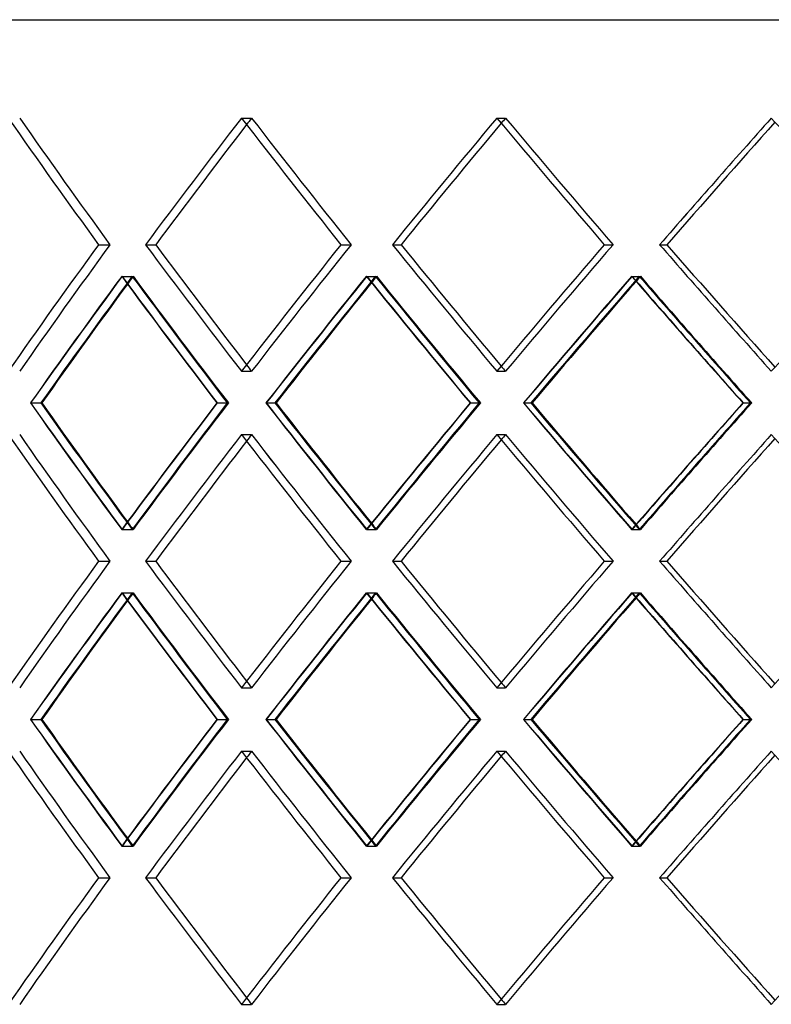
# Model space of a CAD drawing. Header units: millimetres. Extents: x -675 to 675, y -276 to 276.
# Tile 5 of 14: x -323 to -204, y -79 to 75. Entities that reach past the tile are written whole.
import ezdxf

# ---------------------------------------------------------------- set-up
doc = ezdxf.new("R2010")
doc.units = ezdxf.units.MM
doc.layers.add('HIDDEN', color=7, linetype='Continuous')
doc.layers.add('THICK', color=7, linetype='Continuous')

msp = doc.modelspace()

# ---------------------------------------------------------------- linework, layer by layer
at = {"layer": 'HIDDEN'}
for p, q in [((-287.66, 60.03), (-286.08, 60.03)), ((-287.66, 60.03), (-286.08, 60.03)), ((-247.49, 60.03), (-246.13, 60.03)), ((-247.49, 60.03), (-246.13, 60.03)), ((-310.15, 40.12), (-308.35, 40.12)), ((-310.15, 40.12), (-308.35, 40.12)), ((-302.75, 40.12), (-301.16, 40.12)), ((-272.02, 40.12), (-270.43, 40.12)), ((-272.02, 40.12), (-270.43, 40.12)), ((-263.92, 40.12), (-262.55, 40.12)), ((-230.59, 40.12), (-229.22, 40.12)), ((-230.59, 40.12), (-229.22, 40.12)), ((-221.88, 40.12), (-220.75, 40.12)), ((-306.5, 35.14), (-304.71, 35.14)), ((-306.44, 35.14), (-304.85, 35.14)), ((-268.02, 35.14), (-266.43, 35.14)), ((-267.95, 35.14), (-266.58, 35.14)), ((-226.29, 35.14), (-224.92, 35.14)), ((-226.21, 35.14), (-225.08, 35.14)), ((-287.66, 20.21), (-286.08, 20.21)), ((-287.66, 20.21), (-286.08, 20.21)), ((-247.49, 20.21), (-246.13, 20.21)), ((-247.49, 20.21), (-246.13, 20.21)), ((-320.83, 15.23), (-319.23, 15.23)), ((-291.52, 15.23), (-289.72, 15.23)), ((-291.49, 15.23), (-289.9, 15.23)), ((-283.78, 15.23), (-282.4, 15.23)), ((-251.68, 15.23), (-250.08, 15.23)), ((-251.64, 15.23), (-250.28, 15.23)), ((-243.28, 15.23), (-242.15, 15.23)), ((-208.78, 15.23), (-207.41, 15.23)), ((-208.74, 15.23), (-207.62, 15.23)), ((-287.66, 10.26), (-286.08, 10.26)), ((-287.66, 10.26), (-286.08, 10.26)), ((-247.49, 10.26), (-246.13, 10.26)), ((-247.49, 10.26), (-246.13, 10.26)), ((-306.5, -4.68), (-304.71, -4.68)), ((-306.44, -4.68), (-304.85, -4.68)), ((-268.02, -4.68), (-266.43, -4.68)), ((-267.95, -4.68), (-266.58, -4.68)), ((-226.29, -4.68), (-224.92, -4.68)), ((-226.21, -4.68), (-225.08, -4.68)), ((-310.15, -9.65), (-308.35, -9.65)), ((-310.15, -9.65), (-308.35, -9.65)), ((-302.75, -9.65), (-301.16, -9.65)), ((-272.02, -9.65), (-270.43, -9.65)), ((-272.02, -9.65), (-270.43, -9.65)), ((-263.92, -9.65), (-262.55, -9.65)), ((-230.59, -9.65), (-229.22, -9.65)), ((-230.59, -9.65), (-229.22, -9.65)), ((-221.88, -9.65), (-220.75, -9.65)), ((-306.5, -14.62), (-304.71, -14.62)), ((-306.44, -14.62), (-304.85, -14.62)), ((-268.02, -14.62), (-266.43, -14.62)), ((-267.95, -14.62), (-266.58, -14.62)), ((-226.29, -14.62), (-224.92, -14.62)), ((-226.21, -14.62), (-225.08, -14.62)), ((-287.66, -29.56), (-286.08, -29.56)), ((-287.66, -29.56), (-286.08, -29.56)), ((-247.49, -29.56), (-246.13, -29.56)), ((-247.49, -29.56), (-246.13, -29.56)), ((-320.83, -34.53), (-319.23, -34.53)), ((-291.52, -34.53), (-289.72, -34.53)), ((-291.49, -34.53), (-289.9, -34.53)), ((-283.78, -34.53), (-282.4, -34.53)), ((-251.68, -34.53), (-250.08, -34.53)), ((-251.64, -34.53), (-250.28, -34.53)), ((-243.28, -34.53), (-242.15, -34.53)), ((-208.78, -34.53), (-207.41, -34.53)), ((-208.74, -34.53), (-207.62, -34.53)), ((-287.66, -39.51), (-286.08, -39.51)), ((-287.66, -39.51), (-286.08, -39.51)), ((-247.49, -39.51), (-246.13, -39.51)), ((-247.49, -39.51), (-246.13, -39.51)), ((-306.5, -54.44), (-304.71, -54.44)), ((-306.44, -54.44), (-304.85, -54.44)), ((-268.02, -54.44), (-266.43, -54.44)), ((-267.95, -54.44), (-266.58, -54.44)), ((-226.29, -54.44), (-224.92, -54.44)), ((-226.21, -54.44), (-225.08, -54.44)), ((-310.15, -59.42), (-308.35, -59.42)), ((-310.15, -59.42), (-308.35, -59.42)), ((-302.75, -59.42), (-301.16, -59.42)), ((-272.02, -59.42), (-270.43, -59.42)), ((-272.02, -59.42), (-270.43, -59.42)), ((-263.92, -59.42), (-262.55, -59.42)), ((-230.59, -59.42), (-229.22, -59.42)), ((-230.59, -59.42), (-229.22, -59.42)), ((-221.88, -59.42), (-220.75, -59.42)), ((-287.66, -79.33), (-286.08, -79.33)), ((-287.66, -79.33), (-286.08, -79.33)), ((-247.49, -79.33), (-246.13, -79.33)), ((-247.49, -79.33), (-246.13, -79.33))]:
    msp.add_line(p, q, dxfattribs=at)
for centre, major_axis, ratio, start_param, end_param in [((0, 60.03), (414.55, -414.55), 0.422308, -1.970385, -1.926128), ((0, 60.03), (-414.55, 414.55), 0.422308, 1.171208, 1.215464), ((0, 60.03), (-425.92, -425.92), 0.358777, -1.226323, -1.182312), ((0, 60.03), (423.56, 423.56), 0.358777, 1.915269, 1.917557), ((0, 60.03), (423.56, -423.56), 0.358777, -1.915269, -1.871013), ((0, 60.03), (-423.56, 423.56), 0.358777, 1.226323, 1.27058), ((0, 60.03), (-433.69, -433.69), 0.297713, -1.281439, -1.237427), ((0, 60.03), (431.29, 431.29), 0.297713, 1.860154, 1.861968), ((0, 60.03), (431.29, -431.29), 0.297713, -1.860154, -1.815897), ((0, 60.03), (-431.29, 431.29), 0.297713, 1.281439, 1.325696), ((0, 60.03), (-440.14, -440.14), 0.238622, -1.336555, -1.292543), ((0, 20.21), (414.55, 414.55), 0.422308, 1.926128, 1.970385), ((0, 20.21), (-414.55, -414.55), 0.422308, -1.215464, -1.171208), ((0, 20.21), (-425.92, 425.92), 0.358777, 1.182312, 1.226323), ((0, 20.21), (423.56, 423.56), 0.358777, 1.871013, 1.915269), ((0, 20.21), (-423.56, -423.56), 0.358777, -1.27058, -1.226323), ((0, 20.21), (-433.69, 433.69), 0.297713, 1.237427, 1.281439), ((0, 20.21), (431.29, 431.29), 0.297713, 1.815897, 1.860154), ((0, 20.21), (-431.29, -431.29), 0.297713, -1.325696, -1.281439), ((0, 20.21), (-440.14, 440.14), 0.238622, 1.292543, 1.336555), ((0, 60.03), (-425.92, -425.92), 0.358777, -1.171305, -1.127173), ((0, 60.03), (-423.56, -423.56), 0.358777, -1.170999, -1.12662), ((0, 10.26), (-425.92, 425.92), 0.358777, 1.171305, 1.21533), ((0, 10.26), (414.55, 414.55), 0.422308, 1.91506, 1.91777), ((0, 10.26), (-423.56, 423.56), 0.358777, 1.170999, 1.215269), ((0, 60.03), (414.55, -414.55), 0.422308, -1.91506, -1.870681), ((0, 60.03), (-433.69, -433.69), 0.297713, -1.226421, -1.182288), ((0, 60.03), (-431.29, -431.29), 0.297713, -1.226115, -1.181736), ((0, 10.26), (-433.69, 433.69), 0.297713, 1.226421, 1.270446), ((0, 10.26), (423.56, 423.56), 0.358777, 1.859945, 1.862139), ((0, 10.26), (-431.29, 431.29), 0.297713, 1.226115, 1.270385), ((0, 60.03), (423.56, -423.56), 0.358777, -1.859945, -1.815566), ((0, 60.03), (-440.14, -440.14), 0.238622, -1.281536, -1.237404), ((0, 60.03), (-437.71, -437.71), 0.238622, -1.28123, -1.236851), ((0, 10.26), (-440.14, 440.14), 0.238622, 1.281536, 1.325561), ((0, 10.26), (431.29, 431.29), 0.297713, 1.804829, 1.806586), ((0, 10.26), (-437.71, 437.71), 0.238622, 1.28123, 1.3255), ((0, 60.03), (431.29, -431.29), 0.297713, -1.804829, -1.76045), ((0, 20.21), (423.56, -423.56), 0.358777, -1.917557, -1.915269), ((0, 20.21), (431.29, -431.29), 0.297713, -1.861968, -1.860154), ((0, -29.56), (-425.92, 425.92), 0.358777, 1.127173, 1.171305), ((0, -29.56), (-423.56, 423.56), 0.358777, 1.12662, 1.170999), ((0, 20.21), (-425.92, -425.92), 0.358777, -1.21533, -1.171305), ((0, 20.21), (-423.56, -423.56), 0.358777, -1.215269, -1.170999), ((0, -29.56), (414.55, 414.55), 0.422308, 1.870681, 1.91506), ((0, -29.56), (-433.69, 433.69), 0.297713, 1.182288, 1.226421), ((0, -29.56), (-431.29, 431.29), 0.297713, 1.181736, 1.226115), ((0, 20.21), (-433.69, -433.69), 0.297713, -1.270446, -1.226421), ((0, 20.21), (-431.29, -431.29), 0.297713, -1.270385, -1.226115), ((0, -29.56), (423.56, 423.56), 0.358777, 1.815566, 1.859945), ((0, -29.56), (-440.14, 440.14), 0.238622, 1.237404, 1.281536), ((0, -29.56), (-437.71, 437.71), 0.238622, 1.236851, 1.28123), ((0, 20.21), (-440.14, -440.14), 0.238622, -1.325561, -1.281536), ((0, 20.21), (-437.71, -437.71), 0.238622, -1.3255, -1.28123), ((0, -29.56), (431.29, 431.29), 0.297713, 1.76045, 1.804829), ((0, 10.26), (414.55, -414.55), 0.422308, -1.970385, -1.926128), ((0, 10.26), (-414.55, 414.55), 0.422308, 1.171208, 1.215464), ((0, 10.26), (-425.92, -425.92), 0.358777, -1.226323, -1.182312), ((0, 10.26), (423.56, 423.56), 0.358777, 1.915269, 1.917557), ((0, 10.26), (423.56, -423.56), 0.358777, -1.915269, -1.871013), ((0, 10.26), (-423.56, 423.56), 0.358777, 1.226323, 1.27058), ((0, 10.26), (-433.69, -433.69), 0.297713, -1.281439, -1.237427), ((0, 10.26), (431.29, 431.29), 0.297713, 1.860154, 1.861968), ((0, 10.26), (431.29, -431.29), 0.297713, -1.860154, -1.815897), ((0, 10.26), (-431.29, 431.29), 0.297713, 1.281439, 1.325696), ((0, 10.26), (-440.14, -440.14), 0.238622, -1.336555, -1.292543), ((0, 20.21), (414.55, -414.55), 0.422308, -1.91777, -1.91506), ((0, 20.21), (423.56, -423.56), 0.358777, -1.862139, -1.859945), ((0, 20.21), (431.29, -431.29), 0.297713, -1.806586, -1.804829), ((0, -29.56), (414.55, 414.55), 0.422308, 1.926128, 1.970385), ((0, -29.56), (-414.55, -414.55), 0.422308, -1.215464, -1.171208), ((0, -29.56), (-425.92, 425.92), 0.358777, 1.182312, 1.226323), ((0, -29.56), (423.56, 423.56), 0.358777, 1.871013, 1.915269), ((0, -29.56), (-423.56, -423.56), 0.358777, -1.27058, -1.226323), ((0, -29.56), (-433.69, 433.69), 0.297713, 1.237427, 1.281439), ((0, -29.56), (431.29, 431.29), 0.297713, 1.815897, 1.860154), ((0, -29.56), (-431.29, -431.29), 0.297713, -1.325696, -1.281439), ((0, -29.56), (-440.14, 440.14), 0.238622, 1.292543, 1.336555), ((0, 10.26), (-425.92, -425.92), 0.358777, -1.171305, -1.127173), ((0, 10.26), (-423.56, -423.56), 0.358777, -1.170999, -1.12662), ((0, -39.51), (-425.92, 425.92), 0.358777, 1.171305, 1.21533), ((0, -39.51), (414.55, 414.55), 0.422308, 1.91506, 1.91777), ((0, -39.51), (-423.56, 423.56), 0.358777, 1.170999, 1.215269), ((0, 10.26), (414.55, -414.55), 0.422308, -1.91506, -1.870681), ((0, 10.26), (-433.69, -433.69), 0.297713, -1.226421, -1.182288), ((0, 10.26), (-431.29, -431.29), 0.297713, -1.226115, -1.181736), ((0, -39.51), (-433.69, 433.69), 0.297713, 1.226421, 1.270446), ((0, -39.51), (423.56, 423.56), 0.358777, 1.859945, 1.862139), ((0, -39.51), (-431.29, 431.29), 0.297713, 1.226115, 1.270385), ((0, 10.26), (423.56, -423.56), 0.358777, -1.859945, -1.815566), ((0, 10.26), (-440.14, -440.14), 0.238622, -1.281536, -1.237404), ((0, 10.26), (-437.71, -437.71), 0.238622, -1.28123, -1.236851), ((0, -39.51), (-440.14, 440.14), 0.238622, 1.281536, 1.325561), ((0, -39.51), (431.29, 431.29), 0.297713, 1.804829, 1.806586), ((0, -39.51), (-437.71, 437.71), 0.238622, 1.28123, 1.3255), ((0, 10.26), (431.29, -431.29), 0.297713, -1.804829, -1.76045), ((0, -29.56), (423.56, -423.56), 0.358777, -1.917557, -1.915269), ((0, -29.56), (431.29, -431.29), 0.297713, -1.861968, -1.860154), ((0, -79.33), (-425.92, 425.92), 0.358777, 1.127173, 1.171305), ((0, -79.33), (-423.56, 423.56), 0.358777, 1.12662, 1.170999), ((0, -29.56), (-425.92, -425.92), 0.358777, -1.21533, -1.171305), ((0, -29.56), (-423.56, -423.56), 0.358777, -1.215269, -1.170999), ((0, -79.33), (414.55, 414.55), 0.422308, 1.870681, 1.91506), ((0, -79.33), (-433.69, 433.69), 0.297713, 1.182288, 1.226421), ((0, -79.33), (-431.29, 431.29), 0.297713, 1.181736, 1.226115), ((0, -29.56), (-433.69, -433.69), 0.297713, -1.270446, -1.226421), ((0, -29.56), (-431.29, -431.29), 0.297713, -1.270385, -1.226115), ((0, -79.33), (423.56, 423.56), 0.358777, 1.815566, 1.859945), ((0, -79.33), (-440.14, 440.14), 0.238622, 1.237404, 1.281536), ((0, -79.33), (-437.71, 437.71), 0.238622, 1.236851, 1.28123), ((0, -29.56), (-440.14, -440.14), 0.238622, -1.325561, -1.281536), ((0, -29.56), (-437.71, -437.71), 0.238622, -1.3255, -1.28123), ((0, -79.33), (431.29, 431.29), 0.297713, 1.76045, 1.804829), ((0, -39.51), (414.55, -414.55), 0.422308, -1.970385, -1.926128), ((0, -39.51), (-414.55, 414.55), 0.422308, 1.171208, 1.215464), ((0, -39.51), (-425.92, -425.92), 0.358777, -1.226323, -1.182312), ((0, -39.51), (423.56, 423.56), 0.358777, 1.915269, 1.917557), ((0, -39.51), (423.56, -423.56), 0.358777, -1.915269, -1.871013), ((0, -39.51), (-423.56, 423.56), 0.358777, 1.226323, 1.27058), ((0, -39.51), (-433.69, -433.69), 0.297713, -1.281439, -1.237427), ((0, -39.51), (431.29, 431.29), 0.297713, 1.860154, 1.861968), ((0, -39.51), (431.29, -431.29), 0.297713, -1.860154, -1.815897), ((0, -39.51), (-431.29, 431.29), 0.297713, 1.281439, 1.325696), ((0, -39.51), (-440.14, -440.14), 0.238622, -1.336555, -1.292543), ((0, -29.56), (414.55, -414.55), 0.422308, -1.91777, -1.91506), ((0, -29.56), (423.56, -423.56), 0.358777, -1.862139, -1.859945), ((0, -29.56), (431.29, -431.29), 0.297713, -1.806586, -1.804829), ((0, -79.33), (414.55, 414.55), 0.422308, 1.926128, 1.970385), ((0, -79.33), (-414.55, -414.55), 0.422308, -1.215464, -1.171208), ((0, -79.33), (-425.92, 425.92), 0.358777, 1.182312, 1.226323), ((0, -79.33), (423.56, 423.56), 0.358777, 1.871013, 1.915269), ((0, -79.33), (-423.56, -423.56), 0.358777, -1.27058, -1.226323), ((0, -79.33), (-433.69, 433.69), 0.297713, 1.237427, 1.281439), ((0, -79.33), (431.29, 431.29), 0.297713, 1.815897, 1.860154), ((0, -79.33), (-431.29, -431.29), 0.297713, -1.325696, -1.281439), ((0, -79.33), (-440.14, 440.14), 0.238622, 1.292543, 1.336555), ((0, -79.33), (423.56, -423.56), 0.358777, -1.917557, -1.915269), ((0, -79.33), (431.29, -431.29), 0.297713, -1.861968, -1.860154)]:
    msp.add_ellipse(centre, major_axis=major_axis, ratio=ratio, start_param=start_param, end_param=end_param, dxfattribs=at)
at = {"layer": 'THICK'}
for p, q in [((-675, 75.5), (0, 75.5)), ((-302.75, 40.12), (-301.16, 40.12)), ((-263.92, 40.12), (-262.55, 40.12)), ((-221.88, 40.12), (-220.75, 40.12)), ((-320.86, 15.23), (-319.06, 15.23)), ((-283.81, 15.23), (-282.22, 15.23)), ((-243.31, 15.23), (-241.95, 15.23)), ((-302.75, -9.65), (-301.16, -9.65)), ((-263.92, -9.65), (-262.55, -9.65)), ((-221.88, -9.65), (-220.75, -9.65)), ((-320.86, -34.53), (-319.06, -34.53)), ((-283.81, -34.53), (-282.22, -34.53)), ((-243.31, -34.53), (-241.95, -34.53)), ((-302.75, -59.42), (-301.16, -59.42)), ((-263.92, -59.42), (-262.55, -59.42)), ((-221.88, -59.42), (-220.75, -59.42))]:
    msp.add_line(p, q, dxfattribs=at)
for centre, major_axis, ratio, start_param, end_param in [((0, 60.03), (416.85, -416.85), 0.422308, -1.970385, -1.926373), ((0, 60.03), (425.92, 425.92), 0.358777, 1.915269, 1.959281), ((0, 60.03), (423.56, 423.56), 0.358777, 1.917557, 1.959526), ((0, 60.03), (425.92, -425.92), 0.358777, -1.915269, -1.871257), ((0, 60.03), (433.69, 433.69), 0.297713, 1.860154, 1.904165), ((0, 60.03), (431.29, 431.29), 0.297713, 1.861968, 1.90441), ((0, 60.03), (433.69, -433.69), 0.297713, -1.860154, -1.816142), ((0, 60.03), (440.14, 440.14), 0.238622, 1.805038, 1.84905), ((0, 60.03), (437.71, 437.71), 0.238622, 1.806444, 1.849294), ((0, 60.03), (440.14, -440.14), 0.238622, -1.805038, -1.761026), ((0, 20.21), (416.85, 416.85), 0.422308, 1.926373, 1.970385), ((0, 20.21), (425.92, -425.92), 0.358777, -1.959281, -1.915269), ((0, 20.21), (423.56, -423.56), 0.358777, -1.959526, -1.917557), ((0, 20.21), (425.92, 425.92), 0.358777, 1.871257, 1.915269), ((0, 20.21), (433.69, -433.69), 0.297713, -1.904165, -1.860154), ((0, 20.21), (431.29, -431.29), 0.297713, -1.90441, -1.861968), ((0, 20.21), (433.69, 433.69), 0.297713, 1.816142, 1.860154), ((0, 20.21), (440.14, -440.14), 0.238622, -1.84905, -1.805038), ((0, 20.21), (437.71, -437.71), 0.238622, -1.849294, -1.806444), ((0, 20.21), (440.14, 440.14), 0.238622, 1.761026, 1.805038), ((0, 10.26), (416.85, 416.85), 0.422308, 1.915366, 1.959391), ((0, 60.03), (416.85, -416.85), 0.422308, -1.915366, -1.871234), ((0, 10.26), (425.92, 425.92), 0.358777, 1.860251, 1.904276), ((0, 10.26), (423.56, 423.56), 0.358777, 1.862139, 1.904215), ((0, 60.03), (425.92, -425.92), 0.358777, -1.860251, -1.816118), ((0, 10.26), (433.69, 433.69), 0.297713, 1.805135, 1.84916), ((0, 10.26), (431.29, 431.29), 0.297713, 1.806586, 1.849099), ((0, 60.03), (433.69, -433.69), 0.297713, -1.805135, -1.761003), ((0, 10.26), (414.55, 414.55), 0.422308, 1.91777, 1.95933), ((0, 20.21), (416.85, -416.85), 0.422308, -1.959391, -1.915366), ((0, 20.21), (414.55, -414.55), 0.422308, -1.95933, -1.91777), ((0, -29.56), (416.85, 416.85), 0.422308, 1.871234, 1.915366), ((0, 20.21), (425.92, -425.92), 0.358777, -1.904276, -1.860251), ((0, 20.21), (423.56, -423.56), 0.358777, -1.904215, -1.862139), ((0, -29.56), (425.92, 425.92), 0.358777, 1.816118, 1.860251), ((0, 20.21), (433.69, -433.69), 0.297713, -1.84916, -1.805135), ((0, 20.21), (431.29, -431.29), 0.297713, -1.849099, -1.806586), ((0, -29.56), (433.69, 433.69), 0.297713, 1.761003, 1.805135), ((0, 10.26), (416.85, -416.85), 0.422308, -1.970385, -1.926373), ((0, 10.26), (425.92, 425.92), 0.358777, 1.915269, 1.959281), ((0, 10.26), (425.92, -425.92), 0.358777, -1.915269, -1.871257), ((0, 10.26), (433.69, 433.69), 0.297713, 1.860154, 1.904165), ((0, 10.26), (431.29, 431.29), 0.297713, 1.861968, 1.90441), ((0, 10.26), (433.69, -433.69), 0.297713, -1.860154, -1.816142), ((0, 10.26), (440.14, 440.14), 0.238622, 1.805038, 1.84905), ((0, 10.26), (437.71, 437.71), 0.238622, 1.806444, 1.849294), ((0, 10.26), (440.14, -440.14), 0.238622, -1.805038, -1.761026), ((0, 10.26), (423.56, 423.56), 0.358777, 1.917557, 1.959526), ((0, -29.56), (416.85, 416.85), 0.422308, 1.926373, 1.970385), ((0, -29.56), (425.92, -425.92), 0.358777, -1.959281, -1.915269), ((0, -29.56), (423.56, -423.56), 0.358777, -1.959526, -1.917557), ((0, -29.56), (425.92, 425.92), 0.358777, 1.871257, 1.915269), ((0, -29.56), (433.69, -433.69), 0.297713, -1.904165, -1.860154), ((0, -29.56), (431.29, -431.29), 0.297713, -1.90441, -1.861968), ((0, -29.56), (433.69, 433.69), 0.297713, 1.816142, 1.860154), ((0, -29.56), (440.14, -440.14), 0.238622, -1.84905, -1.805038), ((0, -29.56), (437.71, -437.71), 0.238622, -1.849294, -1.806444), ((0, -29.56), (440.14, 440.14), 0.238622, 1.761026, 1.805038), ((0, -39.51), (416.85, 416.85), 0.422308, 1.915366, 1.959391), ((0, 10.26), (416.85, -416.85), 0.422308, -1.915366, -1.871234), ((0, -39.51), (425.92, 425.92), 0.358777, 1.860251, 1.904276), ((0, 10.26), (425.92, -425.92), 0.358777, -1.860251, -1.816118), ((0, -39.51), (433.69, 433.69), 0.297713, 1.805135, 1.84916), ((0, -39.51), (431.29, 431.29), 0.297713, 1.806586, 1.849099), ((0, 10.26), (433.69, -433.69), 0.297713, -1.805135, -1.761003), ((0, -39.51), (414.55, 414.55), 0.422308, 1.91777, 1.95933), ((0, -39.51), (423.56, 423.56), 0.358777, 1.862139, 1.904215), ((0, -29.56), (416.85, -416.85), 0.422308, -1.959391, -1.915366), ((0, -29.56), (414.55, -414.55), 0.422308, -1.95933, -1.91777), ((0, -79.33), (416.85, 416.85), 0.422308, 1.871234, 1.915366), ((0, -29.56), (425.92, -425.92), 0.358777, -1.904276, -1.860251), ((0, -29.56), (423.56, -423.56), 0.358777, -1.904215, -1.862139), ((0, -79.33), (425.92, 425.92), 0.358777, 1.816118, 1.860251), ((0, -29.56), (433.69, -433.69), 0.297713, -1.84916, -1.805135), ((0, -29.56), (431.29, -431.29), 0.297713, -1.849099, -1.806586), ((0, -79.33), (433.69, 433.69), 0.297713, 1.761003, 1.805135), ((0, -39.51), (416.85, -416.85), 0.422308, -1.970385, -1.926373), ((0, -39.51), (425.92, 425.92), 0.358777, 1.915269, 1.959281), ((0, -39.51), (425.92, -425.92), 0.358777, -1.915269, -1.871257), ((0, -39.51), (433.69, 433.69), 0.297713, 1.860154, 1.904165), ((0, -39.51), (433.69, -433.69), 0.297713, -1.860154, -1.816142), ((0, -39.51), (440.14, 440.14), 0.238622, 1.805038, 1.84905), ((0, -39.51), (437.71, 437.71), 0.238622, 1.806444, 1.849294), ((0, -39.51), (440.14, -440.14), 0.238622, -1.805038, -1.761026), ((0, -39.51), (423.56, 423.56), 0.358777, 1.917557, 1.959526), ((0, -39.51), (431.29, 431.29), 0.297713, 1.861968, 1.90441), ((0, -79.33), (416.85, 416.85), 0.422308, 1.926373, 1.970385), ((0, -79.33), (425.92, -425.92), 0.358777, -1.959281, -1.915269), ((0, -79.33), (423.56, -423.56), 0.358777, -1.959526, -1.917557), ((0, -79.33), (425.92, 425.92), 0.358777, 1.871257, 1.915269), ((0, -79.33), (433.69, -433.69), 0.297713, -1.904165, -1.860154), ((0, -79.33), (431.29, -431.29), 0.297713, -1.90441, -1.861968), ((0, -79.33), (433.69, 433.69), 0.297713, 1.816142, 1.860154), ((0, -79.33), (440.14, -440.14), 0.238622, -1.84905, -1.805038), ((0, -79.33), (437.71, -437.71), 0.238622, -1.849294, -1.806444), ((0, -79.33), (440.14, 440.14), 0.238622, 1.761026, 1.805038)]:
    msp.add_ellipse(centre, major_axis=major_axis, ratio=ratio, start_param=start_param, end_param=end_param, dxfattribs=at)

doc.saveas('drawing.dxf')
